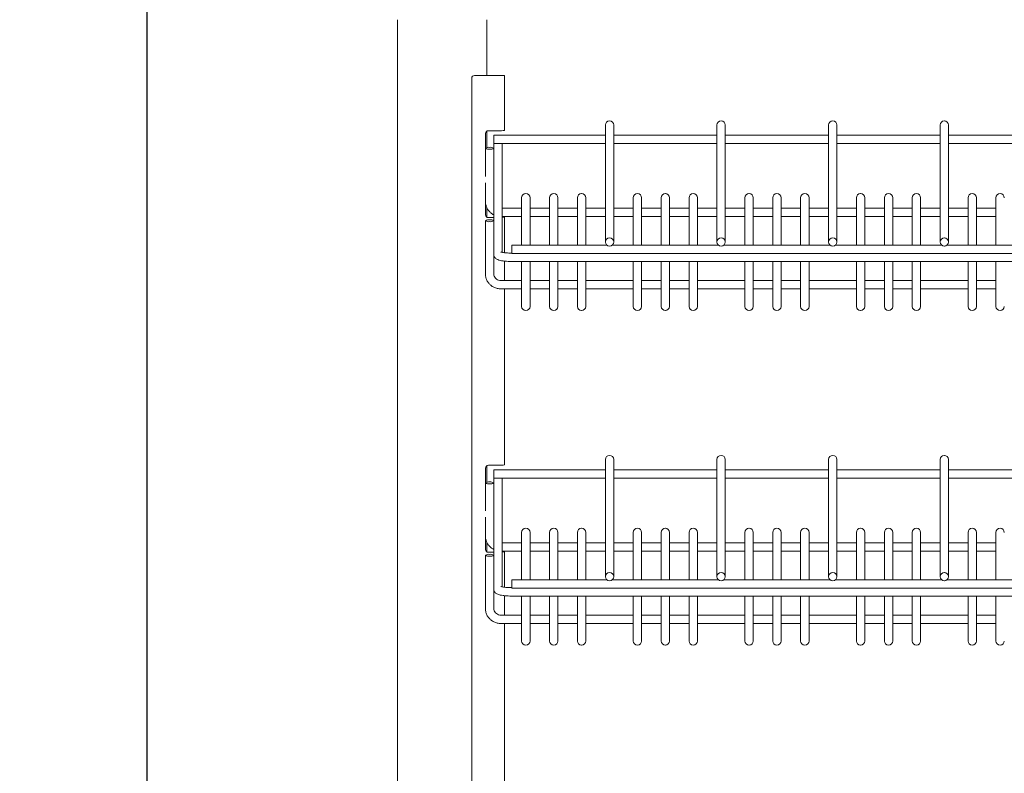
# Model space of a CAD drawing. Header units: millimetres. Extents: x 0 to 553, y -4 to 396.
# Tile 16 of 32: x 44 to 80, y 224 to 251. Entities that reach past the tile are written whole.
import ezdxf

# ---------------------------------------------------------------- set-up
doc = ezdxf.new("R2010")
doc.units = ezdxf.units.MM
doc.layers.add('TEMP', color=7, linetype='Continuous')
doc.styles.add('SLDTEXTSTYLE2', font='TXT', dxfattribs={"width": 0.7})
doc.dimstyles.new('SLDDIMSTYLE1', dxfattribs={"dimtxt": 3.5, "dimasz": 3, "dimexe": 0, "dimexo": 0.0625, "dimgap": 0.875, "dimtad": 2, "dimdec": 0, "dimlfac": 10, "dimrnd": 1e-09, "dimzin": 12, "dimdsep": 46, "dimtxsty": 'SLDTEXTSTYLE2', "dimsah": 1, "dimcen": 0.09, "dimadec": 0, "dimazin": 3, "dimtfac": 1, "dimtofl": 0, "dimtmove": 0, "dimatfit": 3, "dimfxl": 0, "dimfrac": 2, "dimtolj": 1, "dimtzin": 12, "dimarcsym": 0})

# ---------------------------------------------------------------- blocks, each defined once
blk = doc.blocks.new('_D_1')
at = {"layer": 'TEMP'}
for p, q in [((61.016, 270.579), (47.948, 270.579)), ((48.948, 107.959), (48.948, 270.579)), ((68.516, 107.959), (47.948, 107.959))]:
    blk.add_line(p, q, dxfattribs=at)
for points in [[(48.948, 270.579), (48.448, 267.579), (49.448, 267.579)], [(48.948, 107.959), (49.448, 110.959), (48.448, 110.959)]]:
    blk.add_solid(points, dxfattribs=at)
at = {"layer": 'TEMP', "insert": (44.437, 184.556, 0.01), "char_height": 3.5, "attachment_point": 1, "rotation": 90, "style": 'SLDTEXTSTYLE2'}
blk.add_mtext('1626', dxfattribs=at)

msp = doc.modelspace()

# ---------------------------------------------------------------- linework, layer by layer
at = {"color": 7, "linetype": 'Continuous', "lineweight": 15}
for p, q in [((57.9165, 251.0286), (57.9165, 141.0286)), ((61.1165, 249.0286), (61.1165, 251.0286)), ((60.5748, 158.1286), (60.5748, 248.9286)), ((61.5748, 249.0286), (60.6748, 249.0286)), ((61.7548, 249.0286), (61.5748, 249.0286)), ((61.7548, 247.0685), (61.7548, 249.0286)), ((65.5185, 247.4003), (65.5145, 247.4003)), ((69.5185, 247.4003), (69.5145, 247.4003)), ((73.5185, 247.4003), (73.5145, 247.4003)), ((77.5185, 247.4003), (77.5145, 247.4003)), ((61.5748, 247.0464), (61.1748, 247.0464)), ((65.3665, 247.2415), (65.3665, 247.2523)), ((65.3665, 243.057), (65.3665, 247.2415)), ((65.6665, 247.2523), (65.6665, 247.2415)), ((65.6665, 247.2415), (65.6665, 243.057)), ((69.3665, 247.2415), (69.3665, 247.2523)), ((69.3665, 243.057), (69.3665, 247.2415)), ((69.6665, 247.2523), (69.6665, 247.2415)), ((69.6665, 247.2415), (69.6665, 243.057)), ((73.3665, 247.2415), (73.3665, 247.2523)), ((73.3665, 243.057), (73.3665, 247.2415)), ((73.6665, 247.2523), (73.6665, 247.2415)), ((73.6665, 247.2415), (73.6665, 243.057)), ((77.3665, 247.2415), (77.3665, 247.2523)), ((77.3665, 243.057), (77.3665, 247.2415)), ((77.6665, 247.2523), (77.6665, 247.2415)), ((77.6665, 247.2415), (77.6665, 243.057)), ((61.0748, 246.4272), (61.0748, 246.9464)), ((61.1165, 246.4407), (61.1165, 247.0276)), ((65.3665, 246.8842), (61.3665, 246.8842)), ((61.3665, 246.8807), (61.3665, 246.8842)), ((61.3665, 246.8798), (61.3665, 246.8807)), ((61.3665, 246.7033), (61.3665, 246.8798)), ((61.3665, 246.7033), (61.3665, 246.6994)), ((61.3665, 246.5834), (61.3665, 246.6994)), ((69.3665, 246.8842), (65.6665, 246.8842)), ((73.3665, 246.8842), (69.6665, 246.8842)), ((77.3665, 246.8842), (73.6665, 246.8842)), ((81.3665, 246.8842), (77.6665, 246.8842)), ((61.0665, 246.4166), (61.0665, 246.4158)), ((61.0665, 245.4089), (61.0665, 246.4158)), ((61.2145, 246.4487), (61.2185, 246.4487)), ((61.2145, 246.3837), (61.2185, 246.3837)), ((61.3665, 246.5834), (65.3665, 246.5834)), ((61.3665, 246.4166), (61.3665, 246.5834)), ((61.3665, 246.4166), (61.3665, 246.4158)), ((61.3665, 246.4158), (61.3665, 246.3201)), ((61.6665, 246.5834), (61.6665, 242.6885)), ((65.6665, 246.5834), (69.3665, 246.5834)), ((69.6665, 246.5834), (73.3665, 246.5834)), ((73.6665, 246.5834), (77.3665, 246.5834)), ((77.6665, 246.5834), (81.3665, 246.5834)), ((61.3665, 243.8194), (61.3665, 246.3201)), ((61.0748, 244.0286), (61.0748, 245.1831)), ((62.3665, 244.632), (62.3665, 244.6416)), ((62.3665, 242.945), (62.3665, 244.632)), ((62.5185, 244.7896), (62.5145, 244.7896)), ((62.6665, 244.6416), (62.6665, 244.632)), ((62.6665, 244.632), (62.6665, 242.945)), ((63.3665, 244.632), (63.3665, 244.6416)), ((63.3665, 242.945), (63.3665, 244.632)), ((63.5185, 244.7896), (63.5145, 244.7896)), ((63.6665, 244.6416), (63.6665, 244.632)), ((63.6665, 244.632), (63.6665, 242.945)), ((64.3665, 244.632), (64.3665, 244.6416)), ((64.3665, 242.945), (64.3665, 244.632)), ((64.5185, 244.7896), (64.5145, 244.7896)), ((64.6665, 244.6416), (64.6665, 244.632)), ((64.6665, 244.632), (64.6665, 242.945)), ((66.3665, 244.632), (66.3665, 244.6416)), ((66.3665, 242.945), (66.3665, 244.632)), ((66.5185, 244.7896), (66.5145, 244.7896)), ((66.6665, 244.6416), (66.6665, 244.632)), ((66.6665, 244.632), (66.6665, 242.945)), ((67.3665, 244.632), (67.3665, 244.6416)), ((67.3665, 242.945), (67.3665, 244.632)), ((67.5185, 244.7896), (67.5145, 244.7896)), ((67.6665, 244.6416), (67.6665, 244.632)), ((67.6665, 244.632), (67.6665, 242.945)), ((68.3665, 244.632), (68.3665, 244.6416)), ((68.3665, 242.945), (68.3665, 244.632)), ((68.5185, 244.7896), (68.5145, 244.7896)), ((68.6665, 244.6416), (68.6665, 244.632)), ((68.6665, 244.632), (68.6665, 242.945)), ((70.3665, 244.632), (70.3665, 244.6416)), ((70.3665, 242.945), (70.3665, 244.632)), ((70.5185, 244.7896), (70.5145, 244.7896)), ((70.6665, 244.6416), (70.6665, 244.632)), ((70.6665, 244.632), (70.6665, 242.945)), ((71.3665, 244.632), (71.3665, 244.6416)), ((71.3665, 242.945), (71.3665, 244.632)), ((71.5185, 244.7896), (71.5145, 244.7896)), ((71.6665, 244.6416), (71.6665, 244.632)), ((71.6665, 244.632), (71.6665, 242.945)), ((72.3665, 244.632), (72.3665, 244.6416)), ((72.3665, 242.945), (72.3665, 244.632)), ((72.5185, 244.7896), (72.5145, 244.7896)), ((72.6665, 244.6416), (72.6665, 244.632)), ((72.6665, 244.632), (72.6665, 242.945)), ((74.3665, 244.632), (74.3665, 244.6416)), ((74.3665, 242.945), (74.3665, 244.632)), ((74.5185, 244.7896), (74.5145, 244.7896)), ((74.6665, 244.6416), (74.6665, 244.632)), ((74.6665, 244.632), (74.6665, 242.945)), ((75.3665, 244.632), (75.3665, 244.6416)), ((75.3665, 242.945), (75.3665, 244.632)), ((75.5185, 244.7896), (75.5145, 244.7896)), ((75.6665, 244.6416), (75.6665, 244.632)), ((75.6665, 244.632), (75.6665, 242.945)), ((76.3665, 244.632), (76.3665, 244.6416)), ((76.3665, 242.945), (76.3665, 244.632)), ((76.5185, 244.7896), (76.5145, 244.7896)), ((76.6665, 244.6416), (76.6665, 244.632)), ((76.6665, 244.632), (76.6665, 242.945)), ((78.3665, 244.632), (78.3665, 244.6416)), ((78.3665, 242.945), (78.3665, 244.632)), ((78.5185, 244.7896), (78.5145, 244.7896)), ((78.6665, 244.6416), (78.6665, 244.632)), ((78.6665, 244.632), (78.6665, 242.945)), ((79.3665, 244.632), (79.3665, 244.6416)), ((79.3665, 242.945), (79.3665, 244.632)), ((79.5185, 244.7896), (79.5145, 244.7896)), ((61.1165, 243.9474), (61.1165, 244.2916)), ((62.3665, 244.2723), (61.6665, 244.2723)), ((63.3665, 244.2723), (62.6665, 244.2723)), ((64.3665, 244.2723), (63.6665, 244.2723)), ((65.3665, 244.2723), (64.6665, 244.2723)), ((66.3665, 244.2723), (65.6665, 244.2723)), ((67.3665, 244.2723), (66.6665, 244.2723)), ((68.3665, 244.2723), (67.6665, 244.2723)), ((69.3665, 244.2723), (68.6665, 244.2723)), ((70.3665, 244.2723), (69.6665, 244.2723)), ((71.3665, 244.2723), (70.6665, 244.2723)), ((72.3665, 244.2723), (71.6665, 244.2723)), ((73.3665, 244.2723), (72.6665, 244.2723)), ((74.3665, 244.2723), (73.6665, 244.2723)), ((75.3665, 244.2723), (74.6665, 244.2723)), ((76.3665, 244.2723), (75.6665, 244.2723)), ((77.3665, 244.2723), (76.6665, 244.2723)), ((78.3665, 244.2723), (77.6665, 244.2723)), ((79.3665, 244.2723), (78.6665, 244.2723)), ((61.1748, 243.9286), (61.3665, 243.9286)), ((61.6665, 243.9715), (61.6748, 243.9715)), ((61.6748, 243.9685), (61.6748, 243.9807)), ((61.6748, 243.9685), (61.7548, 243.9685)), ((61.7548, 243.9685), (61.7548, 243.9807)), ((61.7548, 243.9715), (62.3665, 243.9715)), ((61.7548, 242.6731), (61.7548, 243.9685)), ((62.6665, 243.9715), (63.3665, 243.9715)), ((63.6665, 243.9715), (64.3665, 243.9715)), ((64.6665, 243.9715), (65.3665, 243.9715)), ((65.6665, 243.9715), (66.3665, 243.9715)), ((66.6665, 243.9715), (67.3665, 243.9715)), ((67.6665, 243.9715), (68.3665, 243.9715)), ((68.6665, 243.9715), (69.3665, 243.9715)), ((69.6665, 243.9715), (70.3665, 243.9715)), ((70.6665, 243.9715), (71.3665, 243.9715)), ((71.6665, 243.9715), (72.3665, 243.9715)), ((72.6665, 243.9715), (73.3665, 243.9715)), ((73.6665, 243.9715), (74.3665, 243.9715)), ((74.6665, 243.9715), (75.3665, 243.9715)), ((75.6665, 243.9715), (76.3665, 243.9715)), ((76.6665, 243.9715), (77.3665, 243.9715)), ((77.6665, 243.9715), (78.3665, 243.9715)), ((78.6665, 243.9715), (79.3665, 243.9715)), ((61.0665, 243.8194), (61.0665, 243.8185)), ((61.0665, 241.9147), (61.0665, 243.8185)), ((61.2145, 243.8514), (61.2185, 243.8514)), ((61.2145, 243.7865), (61.2185, 243.7865)), ((61.3665, 243.8194), (61.3665, 243.8185)), ((61.3665, 243.8185), (61.3665, 243.7228)), ((61.3665, 242.6086), (61.3665, 243.7228)), ((65.5145, 243.2015), (65.5185, 243.2015)), ((69.5145, 243.2015), (69.5185, 243.2015)), ((73.5145, 243.2015), (73.5185, 243.2015)), ((77.5145, 243.2015), (77.5185, 243.2015)), ((65.4163, 242.945), (62.0165, 242.945)), ((62.0165, 242.9415), (62.0165, 242.945)), ((62.0165, 242.9415), (62.0165, 242.9406)), ((62.0165, 242.7641), (62.0165, 242.9406)), ((65.3665, 243.0531), (65.3665, 243.057)), ((65.5145, 242.9086), (65.5185, 242.9086)), ((69.4163, 242.945), (65.6167, 242.945)), ((65.6665, 243.0531), (65.6665, 243.057)), ((69.3665, 243.0531), (69.3665, 243.057)), ((69.5145, 242.9086), (69.5185, 242.9086)), ((73.4163, 242.945), (69.6167, 242.945)), ((69.6665, 243.0531), (69.6665, 243.057)), ((73.3665, 243.0531), (73.3665, 243.057)), ((73.5145, 242.9086), (73.5185, 242.9086)), ((77.4163, 242.945), (73.6167, 242.945)), ((73.6665, 243.0531), (73.6665, 243.057)), ((77.3665, 243.0531), (77.3665, 243.057)), ((77.5145, 242.9086), (77.5185, 242.9086)), ((81.4163, 242.945), (77.6167, 242.945)), ((77.6665, 243.0531), (77.6665, 243.057)), ((61.3665, 242.6086), (61.3665, 242.6047)), ((61.3665, 242.6047), (61.3665, 241.9147)), ((61.9665, 242.6596), (61.9115, 242.6605)), ((62.0165, 242.6596), (61.9665, 242.6596)), ((62.0165, 242.7602), (62.0165, 242.7641)), ((62.0165, 242.6442), (62.0165, 242.7602)), ((62.0165, 242.6442), (113.0165, 242.6442)), ((61.7548, 241.675), (61.7548, 242.3705)), ((61.9665, 242.3589), (113.0665, 242.3589)), ((62.3665, 241.0605), (62.3665, 242.3589)), ((62.6665, 242.3589), (62.6665, 241.0605)), ((63.3665, 241.0605), (63.3665, 242.3589)), ((63.6665, 242.3589), (63.6665, 241.0605)), ((64.3665, 241.0605), (64.3665, 242.3589)), ((64.6665, 242.3589), (64.6665, 241.0605)), ((66.3665, 241.0605), (66.3665, 242.3589)), ((66.6665, 242.3589), (66.6665, 241.0605)), ((67.3665, 241.0605), (67.3665, 242.3589)), ((67.6665, 242.3589), (67.6665, 241.0605)), ((68.3665, 241.0605), (68.3665, 242.3589)), ((68.6665, 242.3589), (68.6665, 241.0605)), ((70.3665, 241.0605), (70.3665, 242.3589)), ((70.6665, 242.3589), (70.6665, 241.0605)), ((71.3665, 241.0605), (71.3665, 242.3589)), ((71.6665, 242.3589), (71.6665, 241.0605)), ((72.3665, 241.0605), (72.3665, 242.3589)), ((72.6665, 242.3589), (72.6665, 241.0605)), ((74.3665, 241.0605), (74.3665, 242.3589)), ((74.6665, 242.3589), (74.6665, 241.0605)), ((75.3665, 241.0605), (75.3665, 242.3589)), ((75.6665, 242.3589), (75.6665, 241.0605)), ((76.3665, 241.0605), (76.3665, 242.3589)), ((76.6665, 242.3589), (76.6665, 241.0605)), ((78.3665, 241.0605), (78.3665, 242.3589)), ((78.6665, 242.3589), (78.6665, 241.0605)), ((79.3665, 241.0605), (79.3665, 242.3589)), ((62.3665, 241.675), (61.6165, 241.675)), ((63.3665, 241.675), (62.6665, 241.675)), ((64.3665, 241.675), (63.6665, 241.675)), ((66.3665, 241.675), (64.6665, 241.675)), ((67.3665, 241.675), (66.6665, 241.675)), ((68.3665, 241.675), (67.6665, 241.675)), ((70.3665, 241.675), (68.6665, 241.675)), ((71.3665, 241.675), (70.6665, 241.675)), ((72.3665, 241.675), (71.6665, 241.675)), ((74.3665, 241.675), (72.6665, 241.675)), ((75.3665, 241.675), (74.6665, 241.675)), ((76.3665, 241.675), (75.6665, 241.675)), ((78.3665, 241.675), (76.6665, 241.675)), ((79.3665, 241.675), (78.6665, 241.675)), ((61.6165, 241.3743), (62.3665, 241.3743)), ((61.7548, 235.0685), (61.7548, 241.3743)), ((62.3665, 240.7455), (62.3665, 241.0605)), ((62.6665, 241.3743), (63.3665, 241.3743)), ((62.6665, 241.0605), (62.6665, 240.7455)), ((63.3665, 240.7455), (63.3665, 241.0605)), ((63.6665, 241.3743), (64.3665, 241.3743)), ((63.6665, 241.0605), (63.6665, 240.7455)), ((64.3665, 240.7455), (64.3665, 241.0605)), ((64.6665, 241.3743), (66.3665, 241.3743)), ((64.6665, 241.0605), (64.6665, 240.7455)), ((66.3665, 240.7455), (66.3665, 241.0605)), ((66.6665, 241.3743), (67.3665, 241.3743)), ((66.6665, 241.0605), (66.6665, 240.7455)), ((67.3665, 240.7455), (67.3665, 241.0605)), ((67.6665, 241.3743), (68.3665, 241.3743)), ((67.6665, 241.0605), (67.6665, 240.7455)), ((68.3665, 240.7455), (68.3665, 241.0605)), ((68.6665, 241.3743), (70.3665, 241.3743)), ((68.6665, 241.0605), (68.6665, 240.7455)), ((70.3665, 240.7455), (70.3665, 241.0605)), ((70.6665, 241.3743), (71.3665, 241.3743)), ((70.6665, 241.0605), (70.6665, 240.7455)), ((71.3665, 240.7455), (71.3665, 241.0605)), ((71.6665, 241.3743), (72.3665, 241.3743)), ((71.6665, 241.0605), (71.6665, 240.7455)), ((72.3665, 240.7455), (72.3665, 241.0605)), ((72.6665, 241.3743), (74.3665, 241.3743)), ((72.6665, 241.0605), (72.6665, 240.7455)), ((74.3665, 240.7455), (74.3665, 241.0605)), ((74.6665, 241.3743), (75.3665, 241.3743)), ((74.6665, 241.0605), (74.6665, 240.7455)), ((75.3665, 240.7455), (75.3665, 241.0605)), ((75.6665, 241.3743), (76.3665, 241.3743)), ((75.6665, 241.0605), (75.6665, 240.7455)), ((76.3665, 240.7455), (76.3665, 241.0605)), ((76.6665, 241.3743), (78.3665, 241.3743)), ((76.6665, 241.0605), (76.6665, 240.7455)), ((78.3665, 240.7455), (78.3665, 241.0605)), ((78.6665, 241.3743), (79.3665, 241.3743)), ((78.6665, 241.0605), (78.6665, 240.7455)), ((79.3665, 240.7455), (79.3665, 241.0605)), ((62.5145, 240.5975), (62.5185, 240.5975)), ((63.5145, 240.5975), (63.5185, 240.5975)), ((64.5145, 240.5975), (64.5185, 240.5975)), ((66.5145, 240.5975), (66.5185, 240.5975)), ((67.5145, 240.5975), (67.5185, 240.5975)), ((68.5145, 240.5975), (68.5185, 240.5975)), ((70.5145, 240.5975), (70.5185, 240.5975)), ((71.5145, 240.5975), (71.5185, 240.5975)), ((72.5145, 240.5975), (72.5185, 240.5975)), ((74.5145, 240.5975), (74.5185, 240.5975)), ((75.5145, 240.5975), (75.5185, 240.5975)), ((76.5145, 240.5975), (76.5185, 240.5975)), ((78.5145, 240.5975), (78.5185, 240.5975)), ((79.5145, 240.5975), (79.5185, 240.5975)), ((65.5185, 235.4003), (65.5145, 235.4003)), ((69.5185, 235.4003), (69.5145, 235.4003)), ((73.5185, 235.4003), (73.5145, 235.4003)), ((77.5185, 235.4003), (77.5145, 235.4003)), ((61.5748, 235.0464), (61.1748, 235.0464)), ((65.3665, 235.2415), (65.3665, 235.2523)), ((65.3665, 231.057), (65.3665, 235.2415)), ((65.6665, 235.2523), (65.6665, 235.2415)), ((65.6665, 235.2415), (65.6665, 231.057)), ((69.3665, 235.2415), (69.3665, 235.2523)), ((69.3665, 231.057), (69.3665, 235.2415)), ((69.6665, 235.2523), (69.6665, 235.2415)), ((69.6665, 235.2415), (69.6665, 231.057)), ((73.3665, 235.2415), (73.3665, 235.2523)), ((73.3665, 231.057), (73.3665, 235.2415)), ((73.6665, 235.2523), (73.6665, 235.2415)), ((73.6665, 235.2415), (73.6665, 231.057)), ((77.3665, 235.2415), (77.3665, 235.2523)), ((77.3665, 231.057), (77.3665, 235.2415)), ((77.6665, 235.2523), (77.6665, 235.2415)), ((77.6665, 235.2415), (77.6665, 231.057)), ((61.0748, 234.4272), (61.0748, 234.9464)), ((61.1165, 234.4407), (61.1165, 235.0276)), ((65.3665, 234.8842), (61.3665, 234.8842)), ((61.3665, 234.8807), (61.3665, 234.8842)), ((61.3665, 234.8798), (61.3665, 234.8807)), ((61.3665, 234.7033), (61.3665, 234.8798)), ((61.3665, 234.7033), (61.3665, 234.6994)), ((61.3665, 234.5834), (61.3665, 234.6994)), ((69.3665, 234.8842), (65.6665, 234.8842)), ((73.3665, 234.8842), (69.6665, 234.8842)), ((77.3665, 234.8842), (73.6665, 234.8842)), ((81.3665, 234.8842), (77.6665, 234.8842)), ((61.0665, 234.4166), (61.0665, 234.4158)), ((61.0665, 233.4089), (61.0665, 234.4158)), ((61.2145, 234.4487), (61.2185, 234.4487)), ((61.2145, 234.3838), (61.2185, 234.3838)), ((61.3665, 234.5834), (65.3665, 234.5834)), ((61.3665, 234.4166), (61.3665, 234.5834)), ((61.3665, 234.4166), (61.3665, 234.4158)), ((61.3665, 234.4158), (61.3665, 234.3201)), ((61.6665, 234.5834), (61.6665, 230.6885)), ((65.6665, 234.5834), (69.3665, 234.5834)), ((69.6665, 234.5834), (73.3665, 234.5834)), ((73.6665, 234.5834), (77.3665, 234.5834)), ((77.6665, 234.5834), (81.3665, 234.5834)), ((61.3665, 231.8194), (61.3665, 234.3201)), ((61.0748, 232.0286), (61.0748, 233.1831)), ((62.3665, 232.632), (62.3665, 232.6416)), ((62.3665, 230.945), (62.3665, 232.632)), ((62.5185, 232.7896), (62.5145, 232.7896)), ((62.6665, 232.6416), (62.6665, 232.632)), ((62.6665, 232.632), (62.6665, 230.945)), ((63.3665, 232.632), (63.3665, 232.6416)), ((63.3665, 230.945), (63.3665, 232.632)), ((63.5185, 232.7896), (63.5145, 232.7896)), ((63.6665, 232.6416), (63.6665, 232.632)), ((63.6665, 232.632), (63.6665, 230.945)), ((64.3665, 232.632), (64.3665, 232.6416)), ((64.3665, 230.945), (64.3665, 232.632)), ((64.5185, 232.7896), (64.5145, 232.7896)), ((64.6665, 232.6416), (64.6665, 232.632)), ((64.6665, 232.632), (64.6665, 230.945)), ((66.3665, 232.632), (66.3665, 232.6416)), ((66.3665, 230.945), (66.3665, 232.632)), ((66.5185, 232.7896), (66.5145, 232.7896)), ((66.6665, 232.6416), (66.6665, 232.632)), ((66.6665, 232.632), (66.6665, 230.945)), ((67.3665, 232.632), (67.3665, 232.6416)), ((67.3665, 230.945), (67.3665, 232.632)), ((67.5185, 232.7896), (67.5145, 232.7896)), ((67.6665, 232.6416), (67.6665, 232.632)), ((67.6665, 232.632), (67.6665, 230.945)), ((68.3665, 232.632), (68.3665, 232.6416)), ((68.3665, 230.945), (68.3665, 232.632)), ((68.5185, 232.7896), (68.5145, 232.7896)), ((68.6665, 232.6416), (68.6665, 232.632)), ((68.6665, 232.632), (68.6665, 230.945)), ((70.3665, 232.632), (70.3665, 232.6416)), ((70.3665, 230.945), (70.3665, 232.632)), ((70.5185, 232.7896), (70.5145, 232.7896)), ((70.6665, 232.6416), (70.6665, 232.632)), ((70.6665, 232.632), (70.6665, 230.945)), ((71.3665, 232.632), (71.3665, 232.6416)), ((71.3665, 230.945), (71.3665, 232.632)), ((71.5185, 232.7896), (71.5145, 232.7896)), ((71.6665, 232.6416), (71.6665, 232.632)), ((71.6665, 232.632), (71.6665, 230.945)), ((72.3665, 232.632), (72.3665, 232.6416)), ((72.3665, 230.945), (72.3665, 232.632)), ((72.5185, 232.7896), (72.5145, 232.7896)), ((72.6665, 232.6416), (72.6665, 232.632)), ((72.6665, 232.632), (72.6665, 230.945)), ((74.3665, 232.632), (74.3665, 232.6416)), ((74.3665, 230.945), (74.3665, 232.632)), ((74.5185, 232.7896), (74.5145, 232.7896)), ((74.6665, 232.6416), (74.6665, 232.632)), ((74.6665, 232.632), (74.6665, 230.945)), ((75.3665, 232.632), (75.3665, 232.6416)), ((75.3665, 230.945), (75.3665, 232.632)), ((75.5185, 232.7896), (75.5145, 232.7896)), ((75.6665, 232.6416), (75.6665, 232.632)), ((75.6665, 232.632), (75.6665, 230.945)), ((76.3665, 232.632), (76.3665, 232.6416)), ((76.3665, 230.945), (76.3665, 232.632)), ((76.5185, 232.7896), (76.5145, 232.7896)), ((76.6665, 232.6416), (76.6665, 232.632)), ((76.6665, 232.632), (76.6665, 230.945)), ((78.3665, 232.632), (78.3665, 232.6416)), ((78.3665, 230.945), (78.3665, 232.632)), ((78.5185, 232.7896), (78.5145, 232.7896)), ((78.6665, 232.6416), (78.6665, 232.632)), ((78.6665, 232.632), (78.6665, 230.945)), ((79.3665, 232.632), (79.3665, 232.6416)), ((79.3665, 230.945), (79.3665, 232.632)), ((79.5185, 232.7896), (79.5145, 232.7896)), ((61.1165, 231.9474), (61.1165, 232.2916)), ((62.3665, 232.2723), (61.6665, 232.2723)), ((63.3665, 232.2723), (62.6665, 232.2723)), ((64.3665, 232.2723), (63.6665, 232.2723)), ((65.3665, 232.2723), (64.6665, 232.2723)), ((66.3665, 232.2723), (65.6665, 232.2723)), ((67.3665, 232.2723), (66.6665, 232.2723)), ((68.3665, 232.2723), (67.6665, 232.2723)), ((69.3665, 232.2723), (68.6665, 232.2723)), ((70.3665, 232.2723), (69.6665, 232.2723)), ((71.3665, 232.2723), (70.6665, 232.2723)), ((72.3665, 232.2723), (71.6665, 232.2723)), ((73.3665, 232.2723), (72.6665, 232.2723)), ((74.3665, 232.2723), (73.6665, 232.2723)), ((75.3665, 232.2723), (74.6665, 232.2723)), ((76.3665, 232.2723), (75.6665, 232.2723)), ((77.3665, 232.2723), (76.6665, 232.2723)), ((78.3665, 232.2723), (77.6665, 232.2723)), ((79.3665, 232.2723), (78.6665, 232.2723)), ((61.1748, 231.9286), (61.3665, 231.9286)), ((61.6665, 231.9715), (61.6748, 231.9715)), ((61.6748, 231.9685), (61.6748, 231.9807)), ((61.6748, 231.9685), (61.7548, 231.9685)), ((61.7548, 231.9685), (61.7548, 231.9807)), ((61.7548, 231.9715), (62.3665, 231.9715)), ((61.7548, 230.6731), (61.7548, 231.9685)), ((62.6665, 231.9715), (63.3665, 231.9715)), ((63.6665, 231.9715), (64.3665, 231.9715)), ((64.6665, 231.9715), (65.3665, 231.9715)), ((65.6665, 231.9715), (66.3665, 231.9715)), ((66.6665, 231.9715), (67.3665, 231.9715)), ((67.6665, 231.9715), (68.3665, 231.9715)), ((68.6665, 231.9715), (69.3665, 231.9715)), ((69.6665, 231.9715), (70.3665, 231.9715)), ((70.6665, 231.9715), (71.3665, 231.9715)), ((71.6665, 231.9715), (72.3665, 231.9715)), ((72.6665, 231.9715), (73.3665, 231.9715)), ((73.6665, 231.9715), (74.3665, 231.9715)), ((74.6665, 231.9715), (75.3665, 231.9715)), ((75.6665, 231.9715), (76.3665, 231.9715)), ((76.6665, 231.9715), (77.3665, 231.9715)), ((77.6665, 231.9715), (78.3665, 231.9715)), ((78.6665, 231.9715), (79.3665, 231.9715)), ((61.0665, 231.8194), (61.0665, 231.8185)), ((61.0665, 229.9147), (61.0665, 231.8185)), ((61.2145, 231.8514), (61.2185, 231.8514)), ((61.2145, 231.7865), (61.2185, 231.7865)), ((61.3665, 231.8194), (61.3665, 231.8185)), ((61.3665, 231.8185), (61.3665, 231.7228)), ((61.3665, 230.6086), (61.3665, 231.7228)), ((65.5145, 231.2015), (65.5185, 231.2015)), ((69.5145, 231.2015), (69.5185, 231.2015)), ((73.5145, 231.2015), (73.5185, 231.2015)), ((77.5145, 231.2015), (77.5185, 231.2015)), ((65.4163, 230.945), (62.0165, 230.945)), ((62.0165, 230.9415), (62.0165, 230.945)), ((62.0165, 230.9415), (62.0165, 230.9406)), ((62.0165, 230.7641), (62.0165, 230.9406)), ((65.3665, 231.0531), (65.3665, 231.057)), ((65.5145, 230.9086), (65.5185, 230.9086)), ((69.4163, 230.945), (65.6167, 230.945)), ((65.6665, 231.0531), (65.6665, 231.057)), ((69.3665, 231.0531), (69.3665, 231.057)), ((69.5145, 230.9086), (69.5185, 230.9086)), ((73.4163, 230.945), (69.6167, 230.945)), ((69.6665, 231.0531), (69.6665, 231.057)), ((73.3665, 231.0531), (73.3665, 231.057)), ((73.5145, 230.9086), (73.5185, 230.9086)), ((77.4163, 230.945), (73.6167, 230.945)), ((73.6665, 231.0531), (73.6665, 231.057)), ((77.3665, 231.0531), (77.3665, 231.057)), ((77.5145, 230.9086), (77.5185, 230.9086)), ((81.4163, 230.945), (77.6167, 230.945)), ((77.6665, 231.0531), (77.6665, 231.057)), ((61.3665, 230.6086), (61.3665, 230.6047)), ((61.3665, 230.6047), (61.3665, 229.9147)), ((61.9665, 230.6596), (61.9115, 230.6605)), ((62.0165, 230.6596), (61.9665, 230.6596)), ((62.0165, 230.7602), (62.0165, 230.7641)), ((62.0165, 230.6442), (62.0165, 230.7602)), ((62.0165, 230.6442), (113.0165, 230.6442)), ((61.7548, 229.675), (61.7548, 230.3705)), ((61.9665, 230.3589), (113.0665, 230.3589)), ((62.3665, 229.0605), (62.3665, 230.3589)), ((62.6665, 230.3589), (62.6665, 229.0605)), ((63.3665, 229.0605), (63.3665, 230.3589)), ((63.6665, 230.3589), (63.6665, 229.0605)), ((64.3665, 229.0605), (64.3665, 230.3589)), ((64.6665, 230.3589), (64.6665, 229.0605)), ((66.3665, 229.0605), (66.3665, 230.3589)), ((66.6665, 230.3589), (66.6665, 229.0605)), ((67.3665, 229.0605), (67.3665, 230.3589)), ((67.6665, 230.3589), (67.6665, 229.0605)), ((68.3665, 229.0605), (68.3665, 230.3589)), ((68.6665, 230.3589), (68.6665, 229.0605)), ((70.3665, 229.0605), (70.3665, 230.3589)), ((70.6665, 230.3589), (70.6665, 229.0605)), ((71.3665, 229.0605), (71.3665, 230.3589)), ((71.6665, 230.3589), (71.6665, 229.0605)), ((72.3665, 229.0605), (72.3665, 230.3589)), ((72.6665, 230.3589), (72.6665, 229.0605)), ((74.3665, 229.0605), (74.3665, 230.3589)), ((74.6665, 230.3589), (74.6665, 229.0605)), ((75.3665, 229.0605), (75.3665, 230.3589)), ((75.6665, 230.3589), (75.6665, 229.0605)), ((76.3665, 229.0605), (76.3665, 230.3589)), ((76.6665, 230.3589), (76.6665, 229.0605)), ((78.3665, 229.0605), (78.3665, 230.3589)), ((78.6665, 230.3589), (78.6665, 229.0605)), ((79.3665, 229.0605), (79.3665, 230.3589)), ((62.3665, 229.675), (61.6165, 229.675)), ((63.3665, 229.675), (62.6665, 229.675)), ((64.3665, 229.675), (63.6665, 229.675)), ((66.3665, 229.675), (64.6665, 229.675)), ((67.3665, 229.675), (66.6665, 229.675)), ((68.3665, 229.675), (67.6665, 229.675)), ((70.3665, 229.675), (68.6665, 229.675)), ((71.3665, 229.675), (70.6665, 229.675)), ((72.3665, 229.675), (71.6665, 229.675)), ((74.3665, 229.675), (72.6665, 229.675)), ((75.3665, 229.675), (74.6665, 229.675)), ((76.3665, 229.675), (75.6665, 229.675)), ((78.3665, 229.675), (76.6665, 229.675)), ((79.3665, 229.675), (78.6665, 229.675)), ((61.6165, 229.3743), (62.3665, 229.3743)), ((61.7548, 223.0685), (61.7548, 229.3743)), ((62.3665, 228.7455), (62.3665, 229.0605)), ((62.6665, 229.3743), (63.3665, 229.3743)), ((62.6665, 229.0605), (62.6665, 228.7455)), ((63.3665, 228.7455), (63.3665, 229.0605)), ((63.6665, 229.3743), (64.3665, 229.3743)), ((63.6665, 229.0605), (63.6665, 228.7455)), ((64.3665, 228.7455), (64.3665, 229.0605)), ((64.6665, 229.3743), (66.3665, 229.3743)), ((64.6665, 229.0605), (64.6665, 228.7455)), ((66.3665, 228.7455), (66.3665, 229.0605)), ((66.6665, 229.3743), (67.3665, 229.3743)), ((66.6665, 229.0605), (66.6665, 228.7455)), ((67.3665, 228.7455), (67.3665, 229.0605)), ((67.6665, 229.3743), (68.3665, 229.3743)), ((67.6665, 229.0605), (67.6665, 228.7455)), ((68.3665, 228.7455), (68.3665, 229.0605)), ((68.6665, 229.3743), (70.3665, 229.3743)), ((68.6665, 229.0605), (68.6665, 228.7455)), ((70.3665, 228.7455), (70.3665, 229.0605)), ((70.6665, 229.3743), (71.3665, 229.3743)), ((70.6665, 229.0605), (70.6665, 228.7455)), ((71.3665, 228.7455), (71.3665, 229.0605)), ((71.6665, 229.3743), (72.3665, 229.3743)), ((71.6665, 229.0605), (71.6665, 228.7455)), ((72.3665, 228.7455), (72.3665, 229.0605)), ((72.6665, 229.3743), (74.3665, 229.3743)), ((72.6665, 229.0605), (72.6665, 228.7455)), ((74.3665, 228.7455), (74.3665, 229.0605)), ((74.6665, 229.3743), (75.3665, 229.3743)), ((74.6665, 229.0605), (74.6665, 228.7455)), ((75.3665, 228.7455), (75.3665, 229.0605)), ((75.6665, 229.3743), (76.3665, 229.3743)), ((75.6665, 229.0605), (75.6665, 228.7455)), ((76.3665, 228.7455), (76.3665, 229.0605)), ((76.6665, 229.3743), (78.3665, 229.3743)), ((76.6665, 229.0605), (76.6665, 228.7455)), ((78.3665, 228.7455), (78.3665, 229.0605)), ((78.6665, 229.3743), (79.3665, 229.3743)), ((78.6665, 229.0605), (78.6665, 228.7455)), ((79.3665, 228.7455), (79.3665, 229.0605)), ((62.5145, 228.5975), (62.5185, 228.5975)), ((63.5145, 228.5975), (63.5185, 228.5975)), ((64.5145, 228.5975), (64.5185, 228.5975)), ((66.5145, 228.5975), (66.5185, 228.5975)), ((67.5145, 228.5975), (67.5185, 228.5975)), ((68.5145, 228.5975), (68.5185, 228.5975)), ((70.5145, 228.5975), (70.5185, 228.5975)), ((71.5145, 228.5975), (71.5185, 228.5975)), ((72.5145, 228.5975), (72.5185, 228.5975)), ((74.5145, 228.5975), (74.5185, 228.5975)), ((75.5145, 228.5975), (75.5185, 228.5975)), ((76.5145, 228.5975), (76.5185, 228.5975)), ((78.5145, 228.5975), (78.5185, 228.5975)), ((79.5145, 228.5975), (79.5185, 228.5975))]:
    msp.add_line(p, q, dxfattribs=at)
for centre, radius, start, end in [((60.6748, 248.9286), 0.1, 90, 180), ((65.5145, 247.2523), 0.148, 90, 180), ((65.5185, 247.2523), 0.148, 0, 90), ((69.5145, 247.2523), 0.148, 90, 180), ((69.5185, 247.2523), 0.148, 0, 90), ((73.5145, 247.2523), 0.148, 90, 180), ((73.5185, 247.2523), 0.148, 0, 90), ((77.5145, 247.2523), 0.148, 90, 180), ((77.5185, 247.2523), 0.148, 0, 90), ((61.1748, 246.9464), 0.1, 90, 180), ((61.1792, 246.2537), 0.1981, 79.74749, 124.67656), ((61.1792, 246.5787), 0.1981, 235.32344, 280.25251), ((61.2537, 246.2537), 0.1981, 55.32336, 100.25211), ((61.2537, 246.5787), 0.1981, 259.74789, 304.67664), ((62.5145, 244.6416), 0.148, 90, 180), ((62.5185, 244.6416), 0.148, 0, 90), ((63.5145, 244.6416), 0.148, 90, 180), ((63.5185, 244.6416), 0.148, 0, 90), ((64.5145, 244.6416), 0.148, 90, 180), ((64.5185, 244.6416), 0.148, 0, 90), ((66.5145, 244.6416), 0.148, 90, 180), ((66.5185, 244.6416), 0.148, 0, 90), ((67.5145, 244.6416), 0.148, 90, 180), ((67.5185, 244.6416), 0.148, 0, 90), ((68.5145, 244.6416), 0.148, 90, 180), ((68.5185, 244.6416), 0.148, 0, 90), ((70.5145, 244.6416), 0.148, 90, 180), ((70.5185, 244.6416), 0.148, 0, 90), ((71.5145, 244.6416), 0.148, 90, 180), ((71.5185, 244.6416), 0.148, 0, 90), ((72.5145, 244.6416), 0.148, 90, 180), ((72.5185, 244.6416), 0.148, 0, 90), ((74.5145, 244.6416), 0.148, 90, 180), ((74.5185, 244.6416), 0.148, 0, 90), ((75.5145, 244.6416), 0.148, 90, 180), ((75.5185, 244.6416), 0.148, 0, 90), ((76.5145, 244.6416), 0.148, 90, 180), ((76.5185, 244.6416), 0.148, 0, 90), ((78.5145, 244.6416), 0.148, 90, 180), ((78.5185, 244.6416), 0.148, 0, 90), ((79.5145, 244.6416), 0.148, 90, 180), ((79.5185, 244.6416), 0.148, 0, 90), ((61.1748, 244.0286), 0.1, 180, 270), ((61.1792, 243.6564), 0.1981, 79.7455, 124.67855), ((61.1792, 243.9814), 0.1981, 235.32145, 280.2545), ((61.2537, 243.6564), 0.1981, 55.32137, 100.2541), ((61.2537, 243.9814), 0.1981, 259.7459, 304.67863), ((65.5127, 243.0552), 0.1463, 89.32096, 179.30545), ((65.5202, 243.0552), 0.1463, 0.69397, 90.67962), ((69.5127, 243.0552), 0.1463, 89.31981, 179.3066), ((69.5202, 243.0552), 0.1463, 0.6934, 90.68019), ((73.5127, 243.0552), 0.1463, 89.32039, 179.30544), ((73.5202, 243.0552), 0.1463, 0.69364, 90.67995), ((77.5127, 243.0552), 0.1463, 89.32038, 179.30603), ((77.5202, 243.0552), 0.1463, 0.69398, 90.6799), ((65.5127, 243.0549), 0.1463, 180.69596, 270.67999), ((65.5202, 243.0549), 0.1463, 269.31943, 359.30462), ((69.5127, 243.0549), 0.1463, 180.69481, 270.68115), ((69.5202, 243.0549), 0.1463, 269.31885, 359.30519), ((73.5127, 243.0549), 0.1463, 180.69597, 270.68056), ((73.5202, 243.0549), 0.1463, 269.3191, 359.30495), ((77.5127, 243.0549), 0.1463, 180.69538, 270.68057), ((77.5202, 243.0549), 0.1463, 269.31914, 359.30461), ((62.5145, 240.7455), 0.148, 180, 270), ((62.5185, 240.7455), 0.148, 270, 0), ((63.5145, 240.7455), 0.148, 180, 270), ((63.5185, 240.7455), 0.148, 270, 0), ((64.5145, 240.7455), 0.148, 180, 270), ((64.5185, 240.7455), 0.148, 270, 0), ((66.5145, 240.7455), 0.148, 180, 270), ((66.5185, 240.7455), 0.148, 270, 0), ((67.5145, 240.7455), 0.148, 180, 270), ((67.5185, 240.7455), 0.148, 270, 0), ((68.5145, 240.7455), 0.148, 180, 270), ((68.5185, 240.7455), 0.148, 270, 0), ((70.5145, 240.7455), 0.148, 180, 270), ((70.5185, 240.7455), 0.148, 270, 0), ((71.5145, 240.7455), 0.148, 180, 270), ((71.5185, 240.7455), 0.148, 270, 0), ((72.5145, 240.7455), 0.148, 180, 270), ((72.5185, 240.7455), 0.148, 270, 0), ((74.5145, 240.7455), 0.148, 180, 270), ((74.5185, 240.7455), 0.148, 270, 0), ((75.5145, 240.7455), 0.148, 180, 270), ((75.5185, 240.7455), 0.148, 270, 0), ((76.5145, 240.7455), 0.148, 180, 270), ((76.5185, 240.7455), 0.148, 270, 0), ((78.5145, 240.7455), 0.148, 180, 270), ((78.5185, 240.7455), 0.148, 270, 0), ((79.5145, 240.7455), 0.148, 180, 270), ((79.5185, 240.7455), 0.148, 270, 0), ((65.5145, 235.2523), 0.148, 90, 180), ((65.5185, 235.2523), 0.148, 0, 90), ((69.5145, 235.2523), 0.148, 90, 180), ((69.5185, 235.2523), 0.148, 0, 90), ((73.5145, 235.2523), 0.148, 90, 180), ((73.5185, 235.2523), 0.148, 0, 90), ((77.5145, 235.2523), 0.148, 90, 180), ((77.5185, 235.2523), 0.148, 0, 90), ((61.1748, 234.9464), 0.1, 90, 180), ((61.1792, 234.2537), 0.1981, 79.7465, 124.67755), ((61.1792, 234.5787), 0.1981, 235.32245, 280.2535), ((61.2537, 234.2537), 0.1981, 55.32237, 100.2531), ((61.2537, 234.5787), 0.1981, 259.7469, 304.67763), ((62.5145, 232.6416), 0.148, 90, 180), ((62.5185, 232.6416), 0.148, 0, 90), ((63.5145, 232.6416), 0.148, 90, 180), ((63.5185, 232.6416), 0.148, 0, 90), ((64.5145, 232.6416), 0.148, 90, 180), ((64.5185, 232.6416), 0.148, 0, 90), ((66.5145, 232.6416), 0.148, 90, 180), ((66.5185, 232.6416), 0.148, 0, 90), ((67.5145, 232.6416), 0.148, 90, 180), ((67.5185, 232.6416), 0.148, 0, 90), ((68.5145, 232.6416), 0.148, 90, 180), ((68.5185, 232.6416), 0.148, 0, 90), ((70.5145, 232.6416), 0.148, 90, 180), ((70.5185, 232.6416), 0.148, 0, 90), ((71.5145, 232.6416), 0.148, 90, 180), ((71.5185, 232.6416), 0.148, 0, 90), ((72.5145, 232.6416), 0.148, 90, 180), ((72.5185, 232.6416), 0.148, 0, 90), ((74.5145, 232.6416), 0.148, 90, 180), ((74.5185, 232.6416), 0.148, 0, 90), ((75.5145, 232.6416), 0.148, 90, 180), ((75.5185, 232.6416), 0.148, 0, 90), ((76.5145, 232.6416), 0.148, 90, 180), ((76.5185, 232.6416), 0.148, 0, 90), ((78.5145, 232.6416), 0.148, 90, 180), ((78.5185, 232.6416), 0.148, 0, 90), ((79.5145, 232.6416), 0.148, 90, 180), ((79.5185, 232.6416), 0.148, 0, 90), ((61.1748, 232.0286), 0.1, 180, 270), ((61.1792, 231.6564), 0.1981, 79.7465, 124.67755), ((61.1792, 231.9814), 0.1981, 235.32245, 280.2535), ((61.2537, 231.6564), 0.1981, 55.32237, 100.2531), ((61.2537, 231.9814), 0.1981, 259.7469, 304.67763), ((65.5127, 231.0552), 0.1463, 89.32048, 179.30474), ((65.5202, 231.0552), 0.1463, 0.69468, 90.6801), ((69.5127, 231.0552), 0.1463, 89.31933, 179.3059), ((69.5202, 231.0552), 0.1463, 0.6941, 90.68067), ((73.5127, 231.0552), 0.1463, 89.31991, 179.30474), ((73.5202, 231.0552), 0.1463, 0.69435, 90.68043), ((77.5127, 231.0552), 0.1463, 89.3199, 179.30532), ((77.5202, 231.0552), 0.1463, 0.69468, 90.68038), ((65.5127, 231.0549), 0.1463, 180.6964, 270.67719), ((65.5202, 231.0549), 0.1463, 269.32223, 359.30418), ((69.5127, 231.0549), 0.1463, 180.69525, 270.67834), ((69.5202, 231.0549), 0.1463, 269.32166, 359.30475), ((73.5127, 231.0549), 0.1463, 180.69641, 270.67776), ((73.5202, 231.0549), 0.1463, 269.3219, 359.30451), ((77.5127, 231.0549), 0.1463, 180.69582, 270.67777), ((77.5202, 231.0549), 0.1463, 269.32195, 359.30417), ((62.5145, 228.7455), 0.148, 180, 270), ((62.5185, 228.7455), 0.148, 270, 0), ((63.5145, 228.7455), 0.148, 180, 270), ((63.5185, 228.7455), 0.148, 270, 0), ((64.5145, 228.7455), 0.148, 180, 270), ((64.5185, 228.7455), 0.148, 270, 0), ((66.5145, 228.7455), 0.148, 180, 270), ((66.5185, 228.7455), 0.148, 270, 0), ((67.5145, 228.7455), 0.148, 180, 270), ((67.5185, 228.7455), 0.148, 270, 0), ((68.5145, 228.7455), 0.148, 180, 270), ((68.5185, 228.7455), 0.148, 270, 0), ((70.5145, 228.7455), 0.148, 180, 270), ((70.5185, 228.7455), 0.148, 270, 0), ((71.5145, 228.7455), 0.148, 180, 270), ((71.5185, 228.7455), 0.148, 270, 0), ((72.5145, 228.7455), 0.148, 180, 270), ((72.5185, 228.7455), 0.148, 270, 0), ((74.5145, 228.7455), 0.148, 180, 270), ((74.5185, 228.7455), 0.148, 270, 0), ((75.5145, 228.7455), 0.148, 180, 270), ((75.5185, 228.7455), 0.148, 270, 0), ((76.5145, 228.7455), 0.148, 180, 270), ((76.5185, 228.7455), 0.148, 270, 0), ((78.5145, 228.7455), 0.148, 180, 270), ((78.5185, 228.7455), 0.148, 270, 0), ((79.5145, 228.7455), 0.148, 180, 270), ((79.5185, 228.7455), 0.148, 270, 0)]:
    msp.add_arc(centre, radius, start, end, dxfattribs=at)
for centre, major_axis, ratio, start_param in [((61.5748, 247.0685), (0.18, 0), 0.1231637, 4.712389), ((61.5748, 243.9685), (0.18, 0), 0.2216947, 5.2469246), ((61.5748, 243.9685), (0.1, 0), 0.3990504, 5.8728692), ((61.5748, 235.0685), (0.18, 0), 0.1231637, 4.712389), ((61.5748, 231.9685), (0.18, 0), 0.2216947, 5.2469246), ((61.5748, 231.9685), (0.1, 0), 0.3990504, 5.8728692)]:
    msp.add_ellipse(centre, major_axis=major_axis, ratio=ratio, start_param=start_param, end_param=6.2831853, dxfattribs=at)
for points, knots in [([(61.0748, 244.4243), (61.084, 244.3853), (61.1031, 244.3043), (61.1458, 244.2206), (61.1814, 244.1838), (61.1869, 244.1782)], [0, 0, 0, 0, 0.4408849, 0.9147831, 1, 1, 1, 1]), ([(61.1869, 244.1782), (61.21, 244.1508), (61.2605, 244.0909), (61.3292, 244.0521), (61.3665, 244.0311)], [0, 0, 0, 0, 0.4577074, 1, 1, 1, 1]), ([(61.3665, 242.6047), (61.3696, 242.5803), (61.3756, 242.5348), (61.4134, 242.4827), (61.4576, 242.4468), (61.5154, 242.4179), (61.5925, 242.3943), (61.6973, 242.3749), (61.8156, 242.3628), (61.9089, 242.3591), (61.9579, 242.3589), (61.9665, 242.3589)], [0, 0, 0, 0, 0.0974134, 0.181747, 0.2683641, 0.3732253, 0.5236619, 0.6729408, 0.8286875, 0.9700011, 1, 1, 1, 1]), ([(61.9115, 242.6605), (61.9107, 242.6605), (61.8734, 242.661), (61.8022, 242.6661), (61.714, 242.6773), (61.6546, 242.69), (61.6239, 242.7012), (61.623, 242.7017), (61.6226, 242.7019)], [0, 0, 0, 0, 0.0055278, 0.2588164, 0.5086922, 0.7211209, 0.9021212, 1, 1, 1, 1]), ([(61.0665, 241.9147), (61.0676, 241.8882), (61.0706, 241.8185), (61.1038, 241.7101), (61.1457, 241.6233), (61.1814, 241.5865), (61.1869, 241.5809)], [0, 0, 0, 0, 0.2195418, 0.5773661, 0.9355749, 1, 1, 1, 1]), ([(61.6165, 241.675), (61.6041, 241.6756), (61.5625, 241.6774), (61.4937, 241.7004), (61.4247, 241.754), (61.3761, 241.8286), (61.3698, 241.8861), (61.3665, 241.9156)], [0, 0, 0, 0, 0.0939695, 0.3155979, 0.5384058, 0.762777, 1, 1, 1, 1]), ([(61.1869, 241.5809), (61.2101, 241.5537), (61.2618, 241.4934), (61.3679, 241.4277), (61.4898, 241.3823), (61.5752, 241.3769), (61.6165, 241.3743)], [0, 0, 0, 0, 0.2176982, 0.4834972, 0.7498351, 1, 1, 1, 1]), ([(61.0748, 232.4243), (61.084, 232.3853), (61.1031, 232.3043), (61.1458, 232.2206), (61.1814, 232.1838), (61.1869, 232.1782)], [0, 0, 0, 0, 0.4408808, 0.9147839, 1, 1, 1, 1]), ([(61.1869, 232.1782), (61.21, 232.1508), (61.2605, 232.0909), (61.3292, 232.0521), (61.3665, 232.0311)], [0, 0, 0, 0, 0.4577187, 1, 1, 1, 1]), ([(61.3665, 230.6047), (61.3696, 230.5803), (61.3756, 230.5348), (61.4134, 230.4827), (61.4576, 230.4468), (61.5154, 230.4179), (61.5925, 230.3943), (61.6973, 230.3749), (61.8156, 230.3628), (61.9089, 230.3591), (61.9579, 230.3589), (61.9665, 230.3589)], [0, 0, 0, 0, 0.0974134, 0.181747, 0.2683641, 0.3732242, 0.5236623, 0.6729412, 0.8286876, 0.9700011, 1, 1, 1, 1]), ([(61.9115, 230.6605), (61.9107, 230.6605), (61.8734, 230.661), (61.8022, 230.6661), (61.714, 230.6773), (61.6546, 230.69), (61.6239, 230.7011), (61.623, 230.7017), (61.6226, 230.7019)], [0, 0, 0, 0, 0.0055278, 0.2588161, 0.5086915, 0.7211219, 0.9021211, 1, 1, 1, 1]), ([(61.0665, 229.9147), (61.0676, 229.8882), (61.0706, 229.8185), (61.1038, 229.7101), (61.1457, 229.6233), (61.1814, 229.5865), (61.1869, 229.5809)], [0, 0, 0, 0, 0.2195428, 0.5773689, 0.9355863, 1, 1, 1, 1]), ([(61.6165, 229.675), (61.6041, 229.6756), (61.5625, 229.6774), (61.4937, 229.7004), (61.4247, 229.754), (61.3761, 229.8286), (61.3698, 229.8861), (61.3665, 229.9156)], [0, 0, 0, 0, 0.0939683, 0.3155999, 0.5384018, 0.7627716, 1, 1, 1, 1]), ([(61.1869, 229.5809), (61.2101, 229.5537), (61.2618, 229.4934), (61.3679, 229.4277), (61.4898, 229.3823), (61.5752, 229.3769), (61.6165, 229.3743)], [0, 0, 0, 0, 0.2177013, 0.4834988, 0.7498371, 1, 1, 1, 1])]:
    msp.add_open_spline(points, degree=3, knots=knots, dxfattribs=at)

# ---------------------------------------------------------------- dimensions: what is measured, and where the dimension line sits
at = {"layer": 'TEMP'}
dim = msp.add_linear_dim(base=(48.9483, 270.5786), p1=(69.5155, 107.9587), p2=(62.0165, 270.5786), angle=90, dimstyle='SLDDIMSTYLE1', dxfattribs=at)
dim.commit()
dim.dimension.update_dxf_attribs({"geometry": '_D_1', "text_midpoint": (48.9483, 189.2686), "dimtype": 160})

doc.saveas('drawing.dxf')
